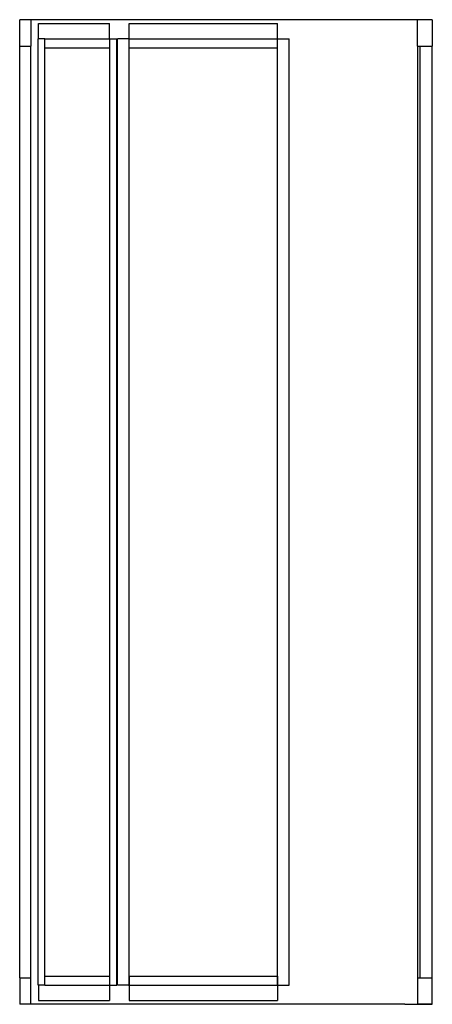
# Model space of a CAD drawing. Header units: millimetres. Extents: x 5047.51 to 5048.29, y 2668.87 to 2670.72.
import ezdxf

# ---------------------------------------------------------------- set-up
doc = ezdxf.new("R2010")
doc.units = ezdxf.units.MM
doc.layers.add('SANINDUSA', color=3, linetype='Continuous')

msp = doc.modelspace()

# ---------------------------------------------------------------- linework, layer by layer
at = {"layer": 'SANINDUSA'}
for p, q in [((5047.5136, 2670.6679), (5047.5136, 2670.7173)), ((5047.5343, 2670.7173), (5047.5136, 2670.7173)), ((5048.2585, 2670.7173), (5047.5343, 2670.7173)), ((5047.5343, 2670.7173), (5047.5343, 2670.6679)), ((5047.5485, 2670.7099), (5047.682, 2670.7099)), ((5047.5485, 2670.6813), (5047.5485, 2670.7099)), ((5047.682, 2670.6813), (5047.682, 2670.7099)), ((5047.7189, 2670.7099), (5047.9968, 2670.7099)), ((5047.7189, 2670.6643), (5047.7189, 2670.7099)), ((5047.9968, 2670.6643), (5047.9968, 2670.7099)), ((5048.2585, 2670.6679), (5048.2585, 2670.7173)), ((5048.2865, 2670.7173), (5048.2585, 2670.7173)), ((5048.2865, 2670.7173), (5048.2865, 2670.6679)), ((5047.5479, 2668.9073), (5047.5479, 2670.6813)), ((5047.5605, 2670.6813), (5047.5479, 2670.6813)), ((5047.5605, 2668.9073), (5047.5605, 2670.6813)), ((5047.5605, 2670.6813), (5047.682, 2670.6813)), ((5047.682, 2670.6813), (5047.6953, 2670.6813)), ((5047.682, 2670.6813), (5047.682, 2668.9073)), ((5047.6953, 2668.9073), (5047.6953, 2670.6813)), ((5047.6969, 2668.9073), (5047.6969, 2670.6813)), ((5047.7173, 2670.6813), (5047.6969, 2670.6813)), ((5047.7173, 2670.6813), (5047.9968, 2670.6813)), ((5047.9968, 2670.6813), (5048.0185, 2670.6813)), ((5048.0185, 2668.9073), (5048.0185, 2670.6813)), ((5047.5136, 2668.9207), (5047.5136, 2670.6679)), ((5047.5136, 2670.6679), (5047.5343, 2670.6679)), ((5047.5343, 2668.9207), (5047.5343, 2670.6679)), ((5047.5605, 2670.6643), (5047.682, 2670.6643)), ((5047.7189, 2670.6643), (5047.9968, 2670.6643)), ((5047.7189, 2668.9073), (5047.7189, 2670.6643)), ((5047.9968, 2668.9073), (5047.9968, 2670.6643)), ((5048.2585, 2670.6679), (5048.2585, 2668.9207)), ((5048.2585, 2670.6679), (5048.2865, 2670.6679)), ((5048.2639, 2668.9207), (5048.2639, 2670.6679)), ((5048.2865, 2668.9207), (5048.2865, 2670.6679)), ((5047.5136, 2668.9207), (5047.5136, 2668.8713)), ((5047.5136, 2668.9207), (5047.5343, 2668.9207)), ((5047.5343, 2668.8713), (5047.5343, 2668.9207)), ((5047.5605, 2668.9243), (5047.682, 2668.9243)), ((5047.7189, 2668.9243), (5047.9968, 2668.9243)), ((5047.7189, 2668.9243), (5047.7189, 2668.8787)), ((5047.9968, 2668.9243), (5047.9968, 2668.8787)), ((5048.2585, 2668.9207), (5048.2865, 2668.9207)), ((5048.2585, 2668.9207), (5048.2585, 2668.8713)), ((5048.2865, 2668.8713), (5048.2865, 2668.9207)), ((5047.5605, 2668.9073), (5047.5479, 2668.9073)), ((5047.5485, 2668.9073), (5047.5485, 2668.8787)), ((5047.5605, 2668.9073), (5047.682, 2668.9073)), ((5047.682, 2668.9073), (5047.682, 2668.8787)), ((5047.682, 2668.9073), (5047.6953, 2668.9073)), ((5047.7173, 2668.9073), (5047.6969, 2668.9073)), ((5047.7173, 2668.9073), (5047.9968, 2668.9073)), ((5047.9968, 2668.9073), (5048.0185, 2668.9073)), ((5047.5343, 2668.8713), (5047.5136, 2668.8713)), ((5048.2348, 2668.8713), (5047.5343, 2668.8713)), ((5047.5485, 2668.8787), (5047.682, 2668.8787)), ((5047.7189, 2668.8787), (5047.9968, 2668.8787)), ((5048.2348, 2668.8713), (5048.2865, 2668.8713)), ((5048.2865, 2668.8713), (5048.2585, 2668.8713))]:
    msp.add_line(p, q, dxfattribs=at)

doc.saveas('drawing.dxf')
